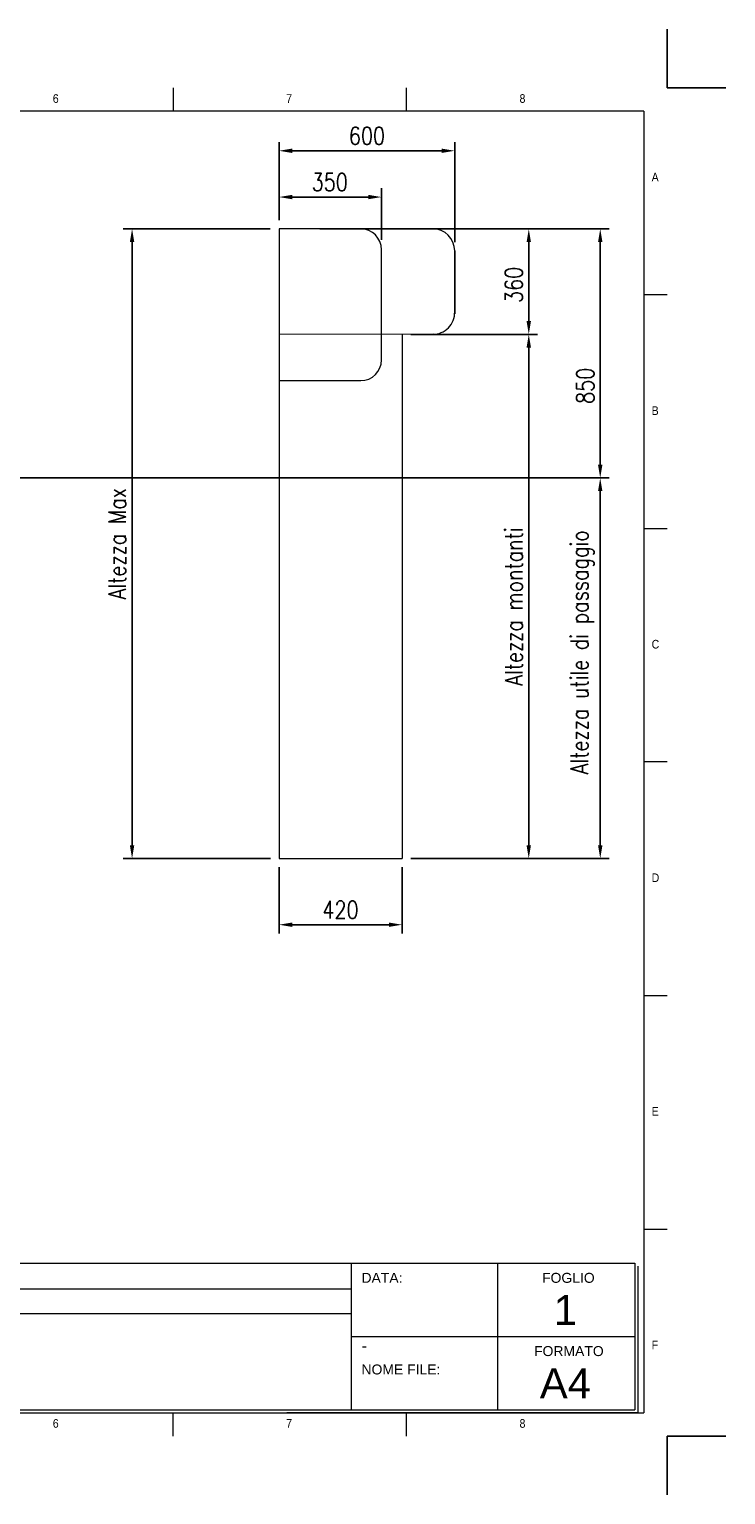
# Model space of a CAD drawing. Header units: millimetres. Extents: x 1545 to 15470, y 764 to 5767.
# Tile 4 of 8: x 6125 to 8504, y 764 to 5765. Entities that reach past the tile are written whole.
import ezdxf

# ---------------------------------------------------------------- set-up
doc = ezdxf.new("R2010")
doc.units = ezdxf.units.MM
doc.header["$LTSCALE"] = 50
doc.header["$PDSIZE"] = -1
doc.layers.add('FORMAT', color=7, linetype='Continuous')
doc.styles.add('NYIP', font='romans.shx', dxfattribs={"width": 0.8})
doc.styles.add('SLDTEXTSTYLE0', font='Gothic.ttf', dxfattribs={"width": 0.913})
doc.styles.get("Standard").update_dxf_attribs({"font": 'Gothic.ttf'})
doc.dimstyles.new('STANDARD35', dxfattribs={"dimscale": 35, "dimtxt": 2, "dimasz": 1.5, "dimexe": 1, "dimexo": 1, "dimgap": 0.7, "dimtad": 1, "dimdec": 0, "dimdsep": 46, "dimtxsty": 'NYIP', "dimcen": 0, "dimclrd": 1, "dimclre": 1, "dimclrt": 2, "dimadec": 0, "dimazin": 0, "dimtfac": 1, "dimtdec": 0, "dimtix": 1, "dimtmove": 0, "dimatfit": 3, "dimfxl": 0, "dimtvp": 1, "dimtolj": 1, "dimtzin": 0, "dimarcsym": 0})

# ---------------------------------------------------------------- blocks, each defined once
blk = doc.blocks.new('A$C7C9C4F3F')
at = {"color": 7, "lineweight": 5}
for p, q in [((8295, 11245), (8295, 11504)), ((0, 1766), (199, 1766))]:
    blk.add_line(p, q, dxfattribs=at)
at = {"layer": 'FORMAT', "color": 7, "lineweight": 5}
for p, q in [((2216, 11304), (2216, 11504)), ((4209, 11504), (4209, 11304)), ((6202, 11304), (6202, 11504)), ((10188, 11304), (10188, 11504)), ((12181, 11504), (12181, 11304)), ((14174, 11304), (14174, 11504)), ((16199, 11304), (199, 11304)), ((199, 11304), (199, 199)), ((16199, 11304), (16199, 199)), ((199, 9738), (0, 9738)), ((16399, 9738), (16199, 9738)), ((0, 7745), (199, 7745)), ((16199, 7745), (16399, 7745)), ((0, 5752), (199, 5752)), ((16399, 5752), (16199, 5752)), ((0, 3759), (199, 3759)), ((16199, 3759), (16399, 3759)), ((16199, 1766), (16399, 1766)), ((8295, 0), (8295, 258)), ((199, 199), (16199, 199)), ((2224, 0), (2224, 199)), ((4018, 199), (4018, 0)), ((6210, 0), (6210, 199)), ((10188, 0), (10188, 199)), ((12181, 0), (12181, 199)), ((14174, 0), (14174, 199))]:
    blk.add_line(p, q, dxfattribs=at)
at = {"color": 7, "lineweight": 5, "char_height": 73.8, "attachment_point": 1, "style": 'SLDTEXTSTYLE0'}
for s, insert in [('1', (1203, 11450)), ('2', (3180, 11450)), ('3', (5173, 11450)), ('4', (7166, 11450)), ('5', (9159, 11450)), ('6', (11152, 11450)), ('7', (13145, 11450)), ('8', (15138, 11450)), ('A', (66, 10780)), ('A', (16266, 10780)), ('B', (66, 8787)), ('B', (16266, 8787)), ('C', (66, 6794)), ('C', (16266, 6794)), ('D', (66, 4801)), ('D', (16266, 4801)), ('E', (66, 2808)), ('1', (1012, 145)), ('2', (2988, 145)), ('3', (4981, 145)), ('4', (6974, 145))]:
    blk.add_mtext(s, dxfattribs=dict(at, insert=insert))
at = {"layer": 'FORMAT', "color": 7, "lineweight": 5, "char_height": 73.8, "attachment_point": 1, "style": 'SLDTEXTSTYLE0'}
for s, insert in [('E', (16266, 2808)), ('F', (66, 815)), ('F', (16266, 815)), ('5', (9159, 145)), ('6', (11152, 145)), ('7', (13145, 145)), ('8', (15138, 145))]:
    blk.add_mtext(s, dxfattribs=dict(at, insert=insert))
blk = doc.blocks.new('*D102')
at = {"color": 7, "lineweight": -2}
for p, q in [((6978.6, 2904.9), (6978.6, 2678.9)), ((7398.6, 2904.9), (7398.6, 2678.9)), ((7353.6, 2708.9), (7023.6, 2708.9))]:
    blk.add_line(p, q, dxfattribs=at)
at = {"color": 7}
for points in [[(7023.6, 2716.4), (7023.6, 2701.4), (6978.6, 2708.9)], [(7353.6, 2701.4), (7353.6, 2716.4), (7398.6, 2708.9)]]:
    blk.add_solid(points, dxfattribs=at)
at = {"layer": 'Defpoints', "color": 0}
for p in [(6978.6, 2934.9), (7398.6, 2934.9), (6978.6, 2708.9)]:
    blk.add_point(p, dxfattribs=at)
at = {"color": 7, "lineweight": 0, "insert": (7188.6, 2759.9), "char_height": 60, "attachment_point": 5, "style": 'NYIP'}
blk.add_mtext('\\A1;420', dxfattribs=at)
blk = doc.blocks.new('*D97')
at = {"color": 7, "lineweight": -2}
for p, q in [((6978.6, 5113.9), (6978.6, 5380.4)), ((7578.6, 5038.9), (7578.6, 5380.4)), ((7023.6, 5350.4), (7533.6, 5350.4))]:
    blk.add_line(p, q, dxfattribs=at)
at = {"color": 7}
for points in [[(7023.6, 5357.9), (7023.6, 5342.9), (6978.6, 5350.4)], [(7533.6, 5342.9), (7533.6, 5357.9), (7578.6, 5350.4)]]:
    blk.add_solid(points, dxfattribs=at)
at = {"layer": 'Defpoints', "color": 0}
for p in [(7578.6, 5350.4), (6978.6, 5083.9), (7578.6, 5008.9)]:
    blk.add_point(p, dxfattribs=at)
at = {"color": 7, "lineweight": 0, "insert": (7278.9, 5401.4), "char_height": 60, "attachment_point": 5, "style": 'NYIP'}
blk.add_mtext('\\A1;600', dxfattribs=at)
blk = doc.blocks.new('*D120')
at = {"color": 7, "lineweight": -2}
for p, q in [((6978.6, 5113.9), (6978.6, 5222.5)), ((7328.5, 5047), (7328.5, 5222.5)), ((7283.5, 5192.5), (7023.6, 5192.5))]:
    blk.add_line(p, q, dxfattribs=at)
at = {"color": 7}
for points in [[(7023.6, 5200), (7023.6, 5185), (6978.6, 5192.5)], [(7283.5, 5185), (7283.5, 5200), (7328.5, 5192.5)]]:
    blk.add_solid(points, dxfattribs=at)
at = {"layer": 'Defpoints', "color": 0}
for p in [(6978.6, 5192.5), (6978.6, 5083.9), (7328.5, 5017)]:
    blk.add_point(p, dxfattribs=at)
at = {"color": 7, "lineweight": 0, "insert": (7151.7, 5243.5), "char_height": 60, "attachment_point": 5, "style": 'NYIP'}
blk.add_mtext('\\A1;350', dxfattribs=at)
blk = doc.blocks.new('*D252')
at = {"color": 7, "lineweight": -2}
for p, q in [((6948.6, 5083.9), (6446.6, 5083.9)), ((6476.6, 2979.9), (6476.6, 5038.9)), ((6949.6, 2934.9), (6446.6, 2934.9))]:
    blk.add_line(p, q, dxfattribs=at)
at = {"color": 7}
for points in [[(6484.1, 5038.9), (6469.1, 5038.9), (6476.6, 5083.9)], [(6469.1, 2979.9), (6484.1, 2979.9), (6476.6, 2934.9)]]:
    blk.add_solid(points, dxfattribs=at)
at = {"layer": 'Defpoints', "color": 0}
for p in [(6476.6, 5083.9), (6978.6, 5083.9), (6979.6, 2934.9)]:
    blk.add_point(p, dxfattribs=at)
at = {"color": 7, "lineweight": 0, "insert": (6425.6, 4009.4), "char_height": 60, "attachment_point": 5, "rotation": 90, "style": 'NYIP'}
blk.add_mtext('\\A1;Altezza Max', dxfattribs=at)
blk = doc.blocks.new('*D253')
at = {"color": 7, "lineweight": -2}
for p, q in [((7428.7, 4233.9), (8105.7, 4233.9)), ((8075.7, 4188.9), (8075.7, 2979.9)), ((7428.6, 2934.9), (8105.7, 2934.9))]:
    blk.add_line(p, q, dxfattribs=at)
at = {"color": 7}
for points in [[(8083.2, 4188.9), (8068.2, 4188.9), (8075.7, 4233.9)], [(8068.2, 2979.9), (8083.2, 2979.9), (8075.7, 2934.9)]]:
    blk.add_solid(points, dxfattribs=at)
at = {"layer": 'Defpoints', "color": 0}
for p in [(7398.7, 4233.9), (7398.6, 2934.9), (8075.7, 2934.9)]:
    blk.add_point(p, dxfattribs=at)
at = {"color": 7, "lineweight": 0, "insert": (8014.7, 3638.6), "char_height": 60, "attachment_point": 5, "rotation": 90, "style": 'NYIP'}
blk.add_mtext('\\A1;Altezza utile di passaggio', dxfattribs=at)
blk = doc.blocks.new('*D254')
at = {"color": 7, "lineweight": -2}
for p, q in [((7117.7, 5083.9), (8105.7, 5083.9)), ((8075.7, 5038.9), (8075.7, 4278.9)), ((7117.7, 4233.9), (8105.7, 4233.9))]:
    blk.add_line(p, q, dxfattribs=at)
at = {"color": 7}
for points in [[(8083.2, 5038.9), (8068.2, 5038.9), (8075.7, 5083.9)], [(8068.2, 4278.9), (8083.2, 4278.9), (8075.7, 4233.9)]]:
    blk.add_solid(points, dxfattribs=at)
at = {"layer": 'Defpoints', "color": 0}
for p in [(7087.7, 5083.9), (7087.7, 4233.9), (8075.7, 4233.9)]:
    blk.add_point(p, dxfattribs=at)
at = {"color": 7, "lineweight": 0, "insert": (8024.7, 4548.2), "char_height": 60, "attachment_point": 5, "rotation": 90, "style": 'NYIP'}
blk.add_mtext('\\A1;850', dxfattribs=at)
blk = doc.blocks.new('*D262')
at = {"color": 7, "lineweight": -2}
for p, q in [((7533.6, 5083.9), (7861.6, 5083.9)), ((7831.6, 5038.9), (7831.6, 4768.9)), ((7533.6, 4723.9), (7861.6, 4723.9))]:
    blk.add_line(p, q, dxfattribs=at)
at = {"color": 7}
for points in [[(7839.1, 5038.9), (7824.1, 5038.9), (7831.6, 5083.9)], [(7824.1, 4768.9), (7839.1, 4768.9), (7831.6, 4723.9)]]:
    blk.add_solid(points, dxfattribs=at)
at = {"layer": 'Defpoints', "color": 0}
for p in [(7503.6, 5083.9), (7503.6, 4723.9), (7831.6, 4723.9)]:
    blk.add_point(p, dxfattribs=at)
at = {"color": 7, "lineweight": 0, "insert": (7780.6, 4892.6), "char_height": 60, "attachment_point": 5, "rotation": 90, "style": 'NYIP'}
blk.add_mtext('\\A1;360', dxfattribs=at)
blk = doc.blocks.new('*D263')
at = {"color": 7, "lineweight": -2}
for p, q in [((7428.7, 4723.9), (7861.6, 4723.9)), ((7831.6, 4678.9), (7831.6, 2979.9)), ((7428.6, 2934.9), (7861.6, 2934.9))]:
    blk.add_line(p, q, dxfattribs=at)
at = {"color": 7}
for points in [[(7839.1, 4678.9), (7824.1, 4678.9), (7831.6, 4723.9)], [(7824.1, 2979.9), (7839.1, 2979.9), (7831.6, 2934.9)]]:
    blk.add_solid(points, dxfattribs=at)
at = {"layer": 'Defpoints', "color": 0}
for p in [(7398.7, 4723.9), (7398.6, 2934.9), (7831.6, 2934.9)]:
    blk.add_point(p, dxfattribs=at)
at = {"color": 7, "lineweight": 0, "insert": (7780.6, 3794.7), "char_height": 60, "attachment_point": 5, "rotation": 90, "style": 'NYIP'}
blk.add_mtext('\\A1;Altezza montanti', dxfattribs=at)

msp = doc.modelspace()

# ---------------------------------------------------------------- linework, layer by layer
at = {"color": 2}
for p, q in [((8304.3, 5565), (8304.3, 5765)), ((8304.3, 5565), (8504.3, 5565)), ((8304.3, 963.5), (8504.3, 963.5))]:
    msp.add_line(p, q, dxfattribs=at)
at = {"color": 7, "linetype": 'Continuous', "lineweight": 5}
for p, q in [((7257.6, 5083.9), (6978.6, 5083.9)), ((6978.6, 5083.9), (6978.6, 4567.9)), ((7503.6, 5083.9), (7257.6, 5083.9)), ((7503.1, 5082.4), (7503.1, 5082.4)), ((7328.6, 4636.9), (7328.6, 5012.9)), ((7506.8, 4724), (6978.6, 4723.9)), ((7398.7, 4723.9), (7398.6, 2934.9)), ((6978.6, 4566.9), (6978.6, 4034.9)), ((6978.6, 4565.9), (7257.6, 4565.9)), ((6978.6, 4034.9), (6978.6, 3634.9)), ((6978.6, 3634.9), (6978.6, 2934.9)), ((6978.6, 2934.9), (6979.6, 2934.9)), ((6979.6, 2934.9), (7398.6, 2934.9))]:
    msp.add_line(p, q, dxfattribs=at)
for p, q in [((7578.6, 5008.9), (7578.6, 4794.3)), ((5448.7, 4233.9), (7995, 4233.9)), ((8304.3, 963.5), (8304.3, 763.5))]:
    msp.add_line(p, q)
at = {"lineweight": 5}
for p, q in [((5634.4, 1553.6), (8193.7, 1553.6)), ((7224.6, 1553.6), (7224.6, 1053.6)), ((7724.6, 1553.6), (7724.6, 1053.6)), ((8193.7, 1553.6), (8193.7, 1053.6)), ((8204, 1543.3), (8204, 1043.3)), ((5636.4, 1466), (7224.6, 1466)), ((5636.4, 1382.1), (7224.6, 1382.1)), ((7224.6, 1303.6), (8193.7, 1303.6)), ((5634.4, 1053.6), (8193.7, 1053.6)), ((5644.7, 1043.3), (8204, 1043.3)), ((8204, 1043.3), (7005, 1043.3)), ((7015.3, 1043.3), (8204, 1043.3))]:
    msp.add_line(p, q, dxfattribs=at)
at = {"color": 7, "linetype": 'Continuous', "lineweight": 15}
for centre, radius, start, end in [((7257.6, 5012.9), 71, 0, 90), ((7503.6, 5008.9), 75, 0, 90), ((7503.6, 4798.9), 75, 270, 1.146), ((7257.6, 4636.9), 71, 270, 0)]:
    msp.add_arc(centre, radius, start, end, dxfattribs=at)

# ---------------------------------------------------------------- block references
at = {"xscale": 0.4, "yscale": 0.4, "zscale": 0.4}
msp.add_blockref('A$C7C9C4F3F', (1744.9, 963.5), dxfattribs=at)

# ---------------------------------------------------------------- texts
at = {"lineweight": 5}
for s, insert, char_height, width, attachment_point in [('{\\fArial|b0|i0|c0|p34;DATA:}', (7260.2, 1520.7), 34.043, 578.728, 1), ('{\\fArial|b0|i0|c0|p34;FOGLIO}', (7877, 1520.7), 34.043, 578.728, 1), ('{\\fArial|b0|i0|c0|p34;1}', (7956.6, 1444.8), 102, 223.943, 2), ('{\\fArial|b0|i0|c0|p34;\\H0.752x;-}', (7261.2, 1291.1), 50, 1044.717, 1), ('{\\fArial|b0|i0|c0|p34;FORMATO}', (7849.7, 1270.7), 34.043, 578.728, 1), ('{\\fArial|b0|i0|c0|p34;NOME FILE:}', (7260.2, 1208), 34.043, 578.728, 1), ('{\\fArial|b0|i0|c0|p34;A4}', (7956.6, 1194.8), 102, 223.943, 2)]:
    msp.add_mtext(s, dxfattribs=dict(at, insert=insert, char_height=char_height, width=width, attachment_point=attachment_point))

# ---------------------------------------------------------------- dimensions: what is measured, and where the dimension line sits
at = {"color": 7, "lineweight": 0}
for base, p1, p2, angle, picture, middle in [((7578.6, 5350.4), (6978.6, 5083.9), (7578.6, 5008.9), 180, '*D97', (7278.9, 5350.4)), ((8075.7, 4233.9), (7087.7, 5083.9), (7087.7, 4233.9), 90, '*D254', (8075.7, 4548.2)), ((7831.6, 4723.9), (7503.6, 5083.9), (7503.6, 4723.9), 90, '*D262', (7831.6, 4892.6))]:
    dim = msp.add_linear_dim(base=base, p1=p1, p2=p2, angle=angle, dimstyle='STANDARD35', override={"dimscale": 30, "dimclrd": 7, "dimclre": 7, "dimclrt": 7}, dxfattribs=at)
    dim.commit()
    dim.dimension.update_dxf_attribs({"geometry": picture, "text_midpoint": middle, "dimtype": 160})
dim = msp.add_linear_dim(base=(6978.6, 5192.5), p1=(7328.5, 5017), p2=(6978.6, 5083.9), dimstyle='STANDARD35', override={"dimscale": 30, "dimclrd": 7, "dimclre": 7, "dimclrt": 7}, dxfattribs=at)
dim.commit()
dim.dimension.update_dxf_attribs({"geometry": '*D120', "text_midpoint": (7151.7, 5192.5), "dimtype": 160})
dim = msp.add_linear_dim(base=(6476.6, 5083.9), p1=(6979.6, 2934.9), p2=(6978.6, 5083.9), angle=90, text='Altezza Max', dimstyle='STANDARD35', override={"dimscale": 30, "dimclrd": 7, "dimclre": 7, "dimclrt": 7}, dxfattribs=at)
dim.commit()
dim.dimension.update_dxf_attribs({"geometry": '*D252', "text_midpoint": (6425.6, 4009.4)})
for base, p1, text, picture, middle in [((7831.6, 2934.9), (7398.7, 4723.9), 'Altezza montanti', '*D263', (7831.6, 3794.7)), ((8075.7, 2934.9), (7398.7, 4233.9), 'Altezza utile di passaggio', '*D253', (8075.7, 3638.6))]:
    dim = msp.add_linear_dim(base=base, p1=p1, p2=(7398.6, 2934.9), angle=90, text=text, dimstyle='STANDARD35', override={"dimscale": 30, "dimclrd": 7, "dimclre": 7, "dimclrt": 7}, dxfattribs=at)
    dim.commit()
    dim.dimension.update_dxf_attribs({"geometry": picture, "text_midpoint": middle, "dimtype": 160})
dim = msp.add_linear_dim(base=(6978.6, 2708.9), p1=(7398.6, 2934.9), p2=(6978.6, 2934.9), angle=180, dimstyle='STANDARD35', override={"dimscale": 30, "dimclrd": 7, "dimclre": 7, "dimclrt": 7}, dxfattribs=at)
dim.commit()
dim.dimension.update_dxf_attribs({"geometry": '*D102', "text_midpoint": (7188.6, 2759.9)})

doc.saveas('drawing.dxf')
